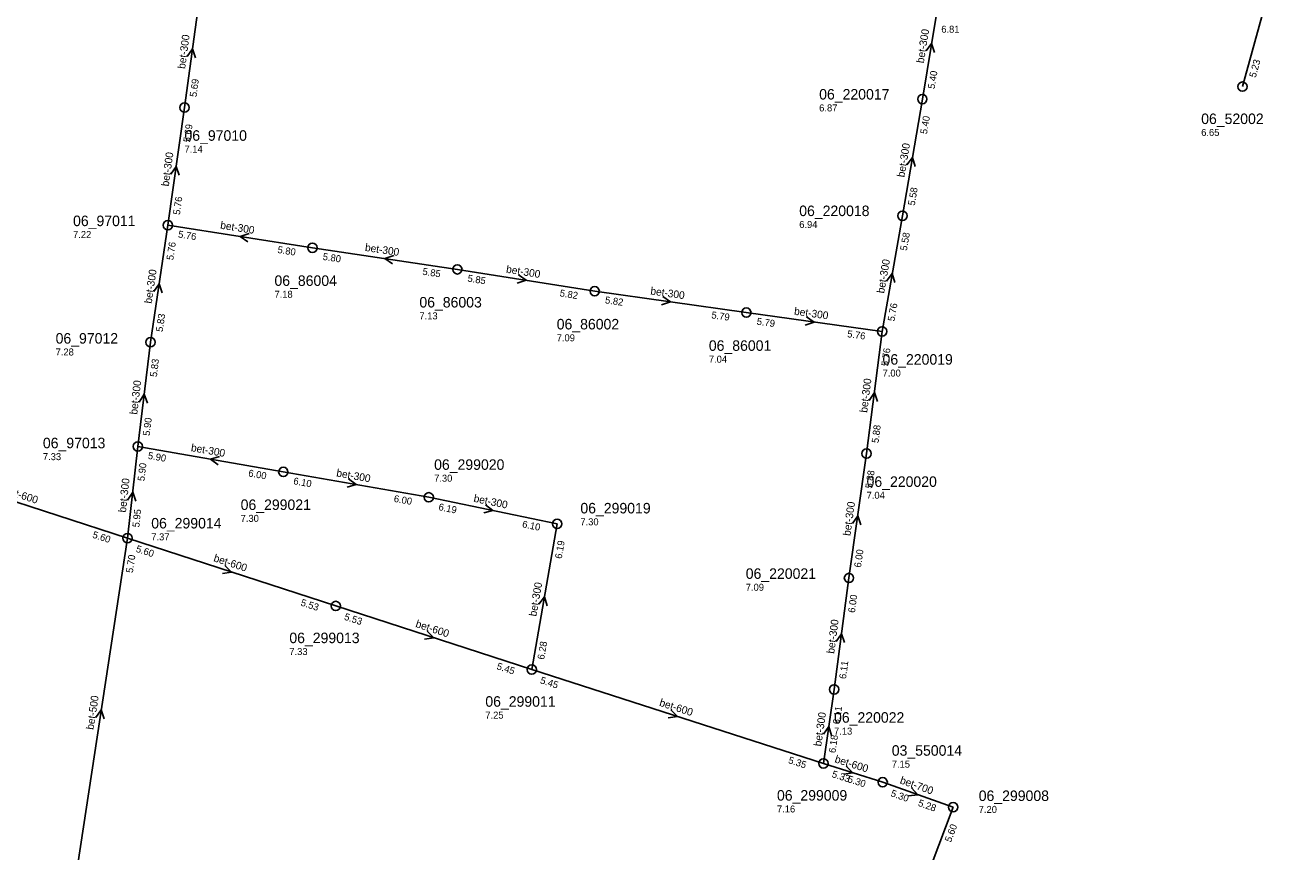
# Model space of a CAD drawing. Header units: metres. Extents: x 165198 to 166142, y 447057 to 448598.
# Tile 17 of 29: x 165377 to 165594, y 447791 to 447932. Entities that reach past the tile are written whole.
import ezdxf

# ---------------------------------------------------------------- set-up
doc = ezdxf.new("R2010")
doc.units = ezdxf.units.M

msp = doc.modelspace()

# ---------------------------------------------------------------- linework, layer by layer
at = {"layer": 'CON_BxH300x300mm', "linetype": 'Continuous'}
for points in [[(165533.611, 447938.723), (165530.442, 447919.599)], [(165406.667, 447938.272), (165403.911, 447918.164)], [(165530.442, 447919.599), (165527.022, 447899.613)], [(165403.911, 447918.164), (165401.061, 447897.981)], [(165527.022, 447899.613), (165523.535, 447879.777)], [(165401.061, 447897.981), (165398.084, 447877.926)], [(165425.849, 447894.122), (165401.061, 447897.981)], [(165450.702, 447890.418), (165425.849, 447894.122)], [(165474.25, 447886.656), (165450.702, 447890.418)], [(165500.255, 447883.001), (165474.25, 447886.656)], [(165500.255, 447883.001), (165523.535, 447879.777)], [(165398.084, 447877.926), (165395.91, 447860.066)], [(165523.535, 447879.777), (165520.879, 447858.826)], [(165395.91, 447860.066), (165394.14, 447844.354)], [(165395.91, 447860.066), (165420.856, 447855.702)], [(165520.879, 447858.826), (165517.858, 447837.509)], [(165445.803, 447851.338), (165420.856, 447855.702)], [(165467.82, 447846.791), (165445.803, 447851.338)], [(165463.46, 447821.804), (165467.82, 447846.791)], [(165517.858, 447837.509), (165515.3, 447818.4)], [(165515.3, 447818.4), (165513.47, 447805.716)], [(165527.05, 447775.171), (165535.72, 447798.223)]]:
    msp.add_lwpolyline(points, dxfattribs=at)
at = {"layer": 'CON_BxH400x400mm', "linetype": 'Continuous'}
msp.add_lwpolyline([(165593.608, 447951.818), (165585.341, 447921.745)], dxfattribs=at)
at = {"layer": 'CON_BxH500x500mm', "linetype": 'Continuous'}
msp.add_lwpolyline([(165385.136, 447785.473), (165394.14, 447844.354)], dxfattribs=at)
at = {"layer": 'CON_BxH600x600mm', "linetype": 'Continuous'}
for points in [[(165394.14, 447844.354), (165358.215, 447855.977)], [(165429.855, 447832.708), (165394.14, 447844.354)], [(165463.46, 447821.804), (165429.855, 447832.708)], [(165513.47, 447805.716), (165463.46, 447821.804)], [(165523.639, 447802.498), (165513.47, 447805.716)]]:
    msp.add_lwpolyline(points, dxfattribs=at)
at = {"layer": 'CON_BxH700x700mm', "linetype": 'Continuous'}
msp.add_lwpolyline([(165523.639, 447802.498), (165535.72, 447798.223)], dxfattribs=at)
at = {"layer": 'NOD_inspectieput'}
for centre in [(165585.34, 447921.74), (165530.44, 447919.6), (165403.91, 447918.16), (165527.02, 447899.61), (165401.06, 447897.98), (165425.85, 447894.12), (165450.7, 447890.42), (165474.25, 447886.66), (165500.26, 447883), (165523.54, 447879.78), (165398.08, 447877.93), (165395.91, 447860.07), (165520.88, 447858.83), (165420.86, 447855.7), (165445.8, 447851.34), (165467.82, 447846.79), (165394.14, 447844.35), (165517.86, 447837.51), (165429.86, 447832.71), (165463.46, 447821.8), (165515.3, 447818.4), (165513.47, 447805.72), (165523.64, 447802.5), (165535.72, 447798.22)]:
    msp.add_circle(centre, 0.8, dxfattribs=at)
at = {"layer": 'PIJL'}
for points in [[(165404.38, 447926.89), (165405.29, 447928.22), (165405.81, 447926.69)], [(165531.08, 447927.86), (165532.03, 447929.16), (165532.5, 447927.62)], [(165527.78, 447908.31), (165528.73, 447909.61), (165529.2, 447908.07)], [(165401.57, 447906.75), (165402.49, 447908.07), (165403, 447906.55)], [(165414.99, 447896.54), (165413.45, 447896.05), (165414.77, 447895.12)], [(165439.81, 447892.77), (165438.28, 447892.27), (165439.59, 447891.35)], [(165461.17, 447889.48), (165462.48, 447888.54), (165460.94, 447888.05)], [(165524.32, 447888.4), (165525.28, 447889.7), (165525.74, 447888.15)], [(165398.65, 447886.63), (165399.57, 447887.95), (165400.07, 447886.42)], [(165485.93, 447885.74), (165487.25, 447884.83), (165485.73, 447884.32)], [(165510.57, 447882.3), (165511.9, 447881.39), (165510.37, 447880.87)], [(165521.31, 447867.96), (165522.21, 447869.3), (165522.74, 447867.78)], [(165396.11, 447867.65), (165397, 447869), (165397.54, 447867.48)], [(165409.93, 447858.35), (165408.38, 447857.88), (165409.68, 447856.93)], [(165432.04, 447854.48), (165433.33, 447853.52), (165431.79, 447853.06)], [(165394.15, 447850.86), (165395.03, 447852.21), (165395.58, 447850.7)], [(165455.55, 447850.06), (165456.81, 447849.06), (165455.26, 447848.65)], [(165518.45, 447846.84), (165519.37, 447848.17), (165519.88, 447846.64)], [(165410.85, 447839.66), (165412, 447838.53), (165410.41, 447838.29)], [(165464.68, 447833), (165465.64, 447834.3), (165466.1, 447832.76)], [(165445.51, 447828.39), (165446.66, 447827.26), (165445.07, 447827.02)], [(165515.67, 447826.62), (165516.58, 447827.95), (165517.1, 447826.43)], [(165388.71, 447813.6), (165389.64, 447814.91), (165390.13, 447813.38)], [(165487.31, 447814.89), (165488.46, 447813.76), (165486.87, 447813.52)], [(165513.47, 447810.74), (165514.39, 447812.06), (165514.89, 447810.53)], [(165517.4, 447805.23), (165518.55, 447804.11), (165516.96, 447803.86)], [(165528.56, 447801.52), (165529.68, 447800.36), (165528.08, 447800.16)]]:
    msp.add_lwpolyline(points, dxfattribs=at)

# ---------------------------------------------------------------- texts
at = {"layer": 'DMM_BxH300x300mm'}
for rotation, p in [(82.2, (165404.01, 447924.73)), (80.59, (165530.67, 447925.69)), (81.96, (165401.2, 447904.58)), (80.29, (165527.36, 447906.13)), (-8.85, (165409.98, 447897.4)), (-8.48, (165434.8, 447893.58)), (-9.08, (165459, 447889.86)), (80.03, (165523.89, 447886.23)), (81.56, (165398.28, 447884.49)), (-8, (165483.75, 447886.12)), (-7.88, (165508.39, 447882.65)), (83.06, (165395.79, 447865.47)), (82.78, (165520.98, 447865.79)), (-9.92, (165404.95, 447859.27)), (-9.92, (165429.88, 447854.92)), (83.57, (165393.85, 447848.68)), (-11.67, (165453.41, 447850.58)), (81.93, (165518.09, 447844.67)), (80.1, (165464.25, 447830.85)), (82.38, (165515.32, 447824.48)), (81.79, (165513.1, 447808.58))]:
    msp.add_text('bet-300', height=1.3, rotation=rotation, dxfattribs=at).set_placement(p)
at = {"layer": 'DMM_BxH500x500mm'}
msp.add_text('bet-500', height=1.3, rotation=81.31, dxfattribs=at).set_placement((165388.32, 447811.43))
at = {"layer": 'DMM_BxH600x600mm'}
for rotation, p in [(-17.93, (165372.94, 447852.02)), (-18.06, (165408.79, 447840.4)), (-17.98, (165443.43, 447829.12)), (-17.83, (165485.24, 447815.62)), (-17.56, (165515.31, 447805.93))]:
    msp.add_text('bet-600', height=1.3, rotation=rotation, dxfattribs=at).set_placement(p)
at = {"layer": 'DMM_BxH700x700mm'}
msp.add_text('bet-700', height=1.3, rotation=-19.49, dxfattribs=at).set_placement((165526.49, 447802.33))
at = {"layer": 'INV_BxH300x300mm'}
for s, rotation, p in [('5.40', 80.59, (165532.54, 447921.28)), ('5.69', 82.2, (165405.97, 447919.9)), ('5.69', 81.96, (165404.88, 447912.13)), ('5.40', 80.29, (165531.23, 447913.54)), ('5.58', 80.29, (165529.13, 447901.28)), ('5.76', 81.96, (165403.12, 447899.71)), ('5.76', -8.85, (165402.76, 447895.89)), ('5.58', 80.03, (165527.78, 447893.55)), ('5.76', 81.56, (165401.98, 447891.94)), ('5.80', -8.85, (165419.8, 447893.24)), ('5.80', -8.48, (165427.56, 447892.05)), ('5.85', -8.48, (165444.66, 447889.5)), ('5.85', -9.08, (165452.39, 447888.33)), ('5.82', -9.08, (165468.2, 447885.8)), ('5.82', -8, (165475.98, 447884.6)), ('5.76', 80.03, (165525.65, 447881.44)), ('5.83', 81.56, (165400.16, 447879.64)), ('5.79', -8, (165494.22, 447882.03)), ('5.79', -7.88, (165501.99, 447880.94)), ('5.76', -7.88, (165517.5, 447878.8)), ('5.76', 82.78, (165524.59, 447873.76)), ('5.83', 83.06, (165399.17, 447871.91)), ('5.90', 83.06, (165397.94, 447861.83)), ('5.88', 82.78, (165522.92, 447860.58)), ('5.90', -9.92, (165397.57, 447857.95)), ('5.90', 83.57, (165397.04, 447854.06)), ('6.00', -9.92, (165414.79, 447854.94)), ('6.10', -9.92, (165422.52, 447853.58)), ('5.88', 81.93, (165521.84, 447852.79)), ('6.00', -9.92, (165439.74, 447850.57)), ('6.19', -11.67, (165447.4, 447849.17)), ('5.95', 83.57, (165396.15, 447846.14)), ('6.10', -11.67, (165461.74, 447846.21)), ('6.19', 80.1, (165468.59, 447840.73)), ('6.00', 81.93, (165519.92, 447839.24)), ('6.00', 82.38, (165518.87, 447831.48)), ('6.28', 80.1, (165465.58, 447823.46)), ('6.11', 82.38, (165517.35, 447820.14)), ('6.11', 81.79, (165516.25, 447812.36)), ('6.18', 81.79, (165515.54, 447807.44)), ('5.60', 69.39, (165535.35, 447792.12))]:
    msp.add_text(s, height=1.2, rotation=rotation, dxfattribs=at).set_placement(p)
at = {"layer": 'INV_BxH400x400mm'}
msp.add_text('5.23', height=1.2, rotation=74.63, dxfattribs=at).set_placement((165587.61, 447923.2))
at = {"layer": 'INV_BxH500x500mm'}
msp.add_text('5.70', height=1.2, rotation=81.31, dxfattribs=at).set_placement((165395.04, 447838.31))
at = {"layer": 'INV_BxH600x600mm'}
for s, rotation, p in [('5.60', -17.93, (165388.03, 447844.44)), ('5.60', -18.06, (165395.48, 447842.02)), ('5.53', -18.06, (165423.74, 447832.81)), ('5.53', -17.98, (165431.2, 447830.38)), ('5.45', -17.98, (165457.35, 447821.89)), ('5.45', -17.83, (165464.81, 447819.48)), ('5.35', -17.83, (165507.36, 447805.79)), ('5.33', -17.56, (165514.83, 447803.4)), ('5.30', -17.56, (165517.53, 447802.54))]:
    msp.add_text(s, height=1.2, rotation=rotation, dxfattribs=at).set_placement(p)
at = {"layer": 'INV_BxH700x700mm'}
for s, p in [('5.30', (165524.92, 447800.13)), ('5.28', (165529.61, 447798.47))]:
    msp.add_text(s, height=1.2, rotation=-19.49, dxfattribs=at).set_placement(p)
at = {"layer": 'NLV_inspectieput'}
for s, p in [('6.81', (165533.69, 447930.98)), ('6.87', (165512.75, 447917.49)), ('6.65', (165578.26, 447913.29)), ('7.14', (165403.91, 447910.42)), ('6.94', (165509.33, 447897.51)), ('7.22', (165384.8, 447895.79)), ('7.18', (165419.34, 447885.54)), ('7.13', (165444.19, 447881.84)), ('7.09', (165467.74, 447878.08)), ('7.28', (165381.81, 447875.65)), ('7.04', (165493.83, 447874.41)), ('7.00', (165523.62, 447872.04)), ('7.33', (165379.63, 447857.71)), ('7.30', (165446.72, 447854.01)), ('7.04', (165520.88, 447851.09)), ('7.30', (165413.54, 447847.13)), ('7.30', (165471.8, 447846.54)), ('7.37', (165398.21, 447843.96)), ('7.09', (165500.16, 447835.32)), ('7.33', (165421.89, 447824.3)), ('7.25', (165455.5, 447813.4)), ('7.13', (165515.3, 447810.66)), ('7.15', (165525.2, 447805)), ('7.16', (165505.51, 447797.31)), ('7.20', (165540.11, 447797.24))]:
    msp.add_text(s, height=1.2, dxfattribs=at).set_placement(p)
at = {"layer": 'NNR_inspectieput'}
for s, p in [('06_220017', (165512.75, 447919.53)), ('06_52002', (165578.26, 447915.33)), ('06_97010', (165403.91, 447912.46)), ('06_97011', (165384.8, 447897.83)), ('06_220018', (165509.33, 447899.55)), ('06_86004', (165419.34, 447887.58)), ('06_86003', (165444.19, 447883.88)), ('06_86002', (165467.74, 447880.12)), ('06_97012', (165381.81, 447877.69)), ('06_86001', (165493.83, 447876.45)), ('06_220019', (165523.62, 447874.08)), ('06_97013', (165379.63, 447859.75)), ('06_299020', (165446.72, 447856.05)), ('06_220020', (165520.88, 447853.13)), ('06_299021', (165413.54, 447849.17)), ('06_299019', (165471.8, 447848.58)), ('06_299014', (165398.21, 447846)), ('06_220021', (165500.16, 447837.36)), ('06_299013', (165421.89, 447826.34)), ('06_299011', (165455.5, 447815.44)), ('06_220022', (165515.3, 447812.7)), ('03_550014', (165525.2, 447807.04)), ('06_299009', (165505.51, 447799.35)), ('06_299008', (165540.11, 447799.28))]:
    msp.add_text(s, height=1.8, dxfattribs=at).set_placement(p)

doc.saveas('drawing.dxf')
